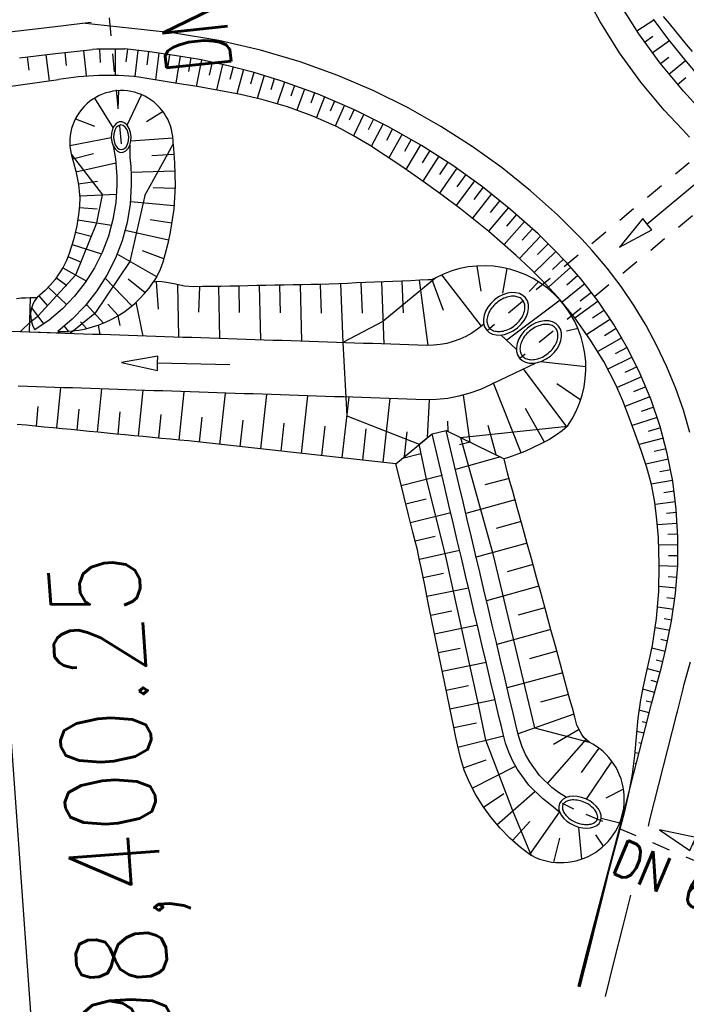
# Model space of a CAD drawing. Extents: x 0 to 1135, y 0 to 420.
# Tile 61 of 116: x 787 to 805, y 99 to 126. Entities that reach past the tile are written whole.
import ezdxf

# ---------------------------------------------------------------- set-up
doc = ezdxf.new("R2010")
doc.units = 0
doc.header["$LTSCALE"] = 2
doc.header["$MEASUREMENT"] = 0
doc.linetypes.add('AUSGEZOGEN', pattern=[0])
doc.linetypes.add('STRICHLINIEX2', pattern=[0.5, 0.25, -0.25])
for name, color, linetype in [('Durchlaesse', 15, 'CONTINUOUS'), ('FBRTOP', 8, 'AUSGEZOGEN'), ('NZ', 8, 'AUSGEZOGEN'), ('Regenrückhaltebecken', 15, 'CONTINUOUS'), ('Rinne', 200, 'CONTINUOUS'), ('Wege', 15, 'CONTINUOUS')]:
    doc.layers.add(name, color=color, linetype=linetype)
doc.styles.add('ROMANS', font='romans.shx', dxfattribs={"width": 0.8})

msp = doc.modelspace()

# ---------------------------------------------------------------- hatches: boundary and pattern name
at = {"layer": 'Rinne'}
h = msp.add_hatch(dxfattribs=at)
h.set_pattern_fill('ANSI31', color=256, scale=20, style=0)
edge = h.paths.add_edge_path()
edge.add_arc((1155.656, -2242.558), 2522.184, 99.43086, 99.683895, ccw=False)
edge.add_arc((887.295, -626.916), 884.407, 99.003551, 99.43086, ccw=False)
edge.add_arc((7865.435, -44667.495), 45474.395, 98.9888757, 99.0035505, ccw=False)
edge.add_arc((893.783, -594.836), 853.736, 98.881774, 98.988876, ccw=False)
edge.add_arc((774.345, 169.468), 80.155, 94.92834, 98.88177, ccw=False)
edge.add_arc((745.762, 500.943), 252.549, 274.92834, 277.15528)
edge.add_arc((775.591, 263.332), 13.073, 277.1553, 285.3942)
edge.add_arc((750.907, 352.981), 106.059, 285.39417, 288.28453)
edge.add_arc((1039.724, -1545.768), 1815.023, 99.546964, 99.747306, ccw=False)
edge.add_arc((850.351, -419.793), 673.234, 99.218015, 99.546965, ccw=False)
edge.add_arc((74345.819, -453292.252), 459470.628, 99.21719543, 99.21801488, ccw=False)
edge.add_arc((750.114, 238.882), 7.008, 99.0073, 99.2171, ccw=False)
edge.add_arc((1870.55, -6829.431), 7163.573, 98.9962, 99.0073128, ccw=False)
edge.add_arc((20211.835, -122681.43), 124458.451, 98.99353748, 98.99620358, ccw=False)
edge.add_arc((2641.993, -11668.774), 12064.016, 98.9801682, 98.9935375, ccw=False)
edge.add_arc((3231.703, -15400.423), 15841.973, 98.9684968, 98.9801636, ccw=False)
edge.add_arc((765.59, 225.605), 22.54, 97.6622, 98.9685, ccw=False)
edge.add_arc((1031.826, -1753.362), 2019.336, 97.52416, 97.662171, ccw=False)
edge.add_arc((776.12, 182.608), 66.551, 94.74165, 97.52416, ccw=False)
edge.add_arc((746.839, 535.619), 287.671, 274.74165, 276.07989)
edge.add_arc((775.796, 263.764), 14.279, 276.0799, 285.3873)
edge.add_arc((760.786, 318.304), 70.846, 285.38728, 289.56211)

# ---------------------------------------------------------------- linework, layer by layer
at = {"layer": 'Durchlaesse', "linetype": 'STRICHLINIEX2'}
for p, q in [((808.568, 124.644), (799.905, 117.442)), ((809.436, 123.805), (800.809, 116.674))]:
    msp.add_line(p, q, dxfattribs=at)
msp.add_lwpolyline([(788.871, 132.063), (789.811, 122.375)], dxfattribs=at)
at = {"layer": 'Durchlaesse', "linetype": 'Continuous'}
for points in [[(790.062, 122.805), (790.047, 122.924), (790.01, 123.032), (789.955, 123.122), (789.887, 123.184), (789.81, 123.216), (789.732, 123.213), (789.658, 123.176), (789.594, 123.108), (789.546, 123.015), (789.518, 122.904), (789.511, 122.784), (789.527, 122.665), (789.563, 122.557), (789.618, 122.467), (789.686, 122.405), (789.763, 122.373), (789.841, 122.376), (789.915, 122.413), (789.979, 122.481), (790.027, 122.574), (790.055, 122.685), (790.062, 122.805)], [(789.998, 122.799), (789.984, 122.903), (789.95, 122.997), (789.9, 123.07), (789.839, 123.116), (789.773, 123.13), (789.708, 123.111), (789.651, 123.061), (789.607, 122.984), (789.58, 122.888), (789.574, 122.783), (789.588, 122.679), (789.622, 122.585), (789.671, 122.512), (789.732, 122.466), (789.798, 122.452), (789.863, 122.471), (789.921, 122.521), (789.965, 122.598), (789.991, 122.694), (789.998, 122.799)], [(805.869, 121.669), (804.332, 120.389), (804.204, 120.543), (803.564, 119.749), (804.46, 120.235), (804.332, 120.389)], [(799.962, 117.529), (799.981, 117.508), (800.003, 117.489), (800.027, 117.472), (800.054, 117.457), (800.083, 117.444), (800.115, 117.434), (800.149, 117.427), (800.185, 117.422), (800.223, 117.421), (800.262, 117.422), (800.303, 117.427), (800.345, 117.434), (800.388, 117.445), (800.432, 117.459), (800.475, 117.476), (800.518, 117.495), (800.56, 117.518), (800.602, 117.544), (800.642, 117.572), (800.681, 117.603), (800.718, 117.635), (800.753, 117.67), (800.786, 117.706), (800.816, 117.743), (800.844, 117.782), (800.868, 117.821), (800.889, 117.861), (800.908, 117.901), (800.923, 117.941), (800.934, 117.98), (800.943, 118.019), (800.948, 118.056), (800.95, 118.092), (800.949, 118.126), (800.945, 118.159), (800.937, 118.189), (800.928, 118.218), (800.915, 118.245), (800.9, 118.27), (800.883, 118.292), (800.863, 118.313), (800.841, 118.332), (800.816, 118.348), (800.789, 118.363), (800.759, 118.375), (800.728, 118.384), (800.693, 118.391), (800.657, 118.395), (800.619, 118.397), (800.579, 118.395), (800.538, 118.39), (800.495, 118.382), (800.452, 118.37), (800.409, 118.356), (800.366, 118.339), (800.323, 118.318), (800.28, 118.295), (800.239, 118.269), (800.199, 118.24), (800.16, 118.209), (800.124, 118.176), (800.089, 118.142), (800.057, 118.105), (800.027, 118.068), (800, 118.029), (799.976, 117.989), (799.955, 117.95), (799.938, 117.91), (799.923, 117.87), (799.912, 117.831), (799.904, 117.792), (799.899, 117.755), (799.898, 117.721), (799.9, 117.688), (799.904, 117.657), (799.911, 117.628), (799.92, 117.6), (799.932, 117.575), (799.946, 117.551), (799.962, 117.529)], [(800.875, 116.75), (800.894, 116.729), (800.916, 116.71), (800.941, 116.693), (800.967, 116.678), (800.997, 116.665), (801.028, 116.655), (801.062, 116.648), (801.098, 116.643), (801.136, 116.642), (801.175, 116.643), (801.217, 116.648), (801.259, 116.655), (801.302, 116.666), (801.345, 116.68), (801.388, 116.696), (801.431, 116.716), (801.474, 116.739), (801.515, 116.765), (801.555, 116.793), (801.594, 116.824), (801.631, 116.856), (801.667, 116.891), (801.699, 116.927), (801.73, 116.964), (801.757, 117.003), (801.781, 117.042), (801.803, 117.082), (801.821, 117.122), (801.836, 117.162), (801.848, 117.201), (801.856, 117.239), (801.861, 117.277), (801.863, 117.313), (801.862, 117.347), (801.858, 117.38), (801.851, 117.41), (801.841, 117.439), (801.828, 117.466), (801.814, 117.491), (801.796, 117.513), (801.776, 117.534), (801.754, 117.553), (801.729, 117.569), (801.702, 117.584), (801.673, 117.596), (801.641, 117.605), (801.607, 117.612), (801.57, 117.616), (801.532, 117.618), (801.492, 117.616), (801.451, 117.611), (801.408, 117.602), (801.366, 117.591), (801.322, 117.577), (801.279, 117.56), (801.236, 117.539), (801.194, 117.516), (801.152, 117.49), (801.112, 117.461), (801.074, 117.43), (801.037, 117.397), (801.002, 117.363), (800.97, 117.326), (800.94, 117.289), (800.913, 117.25), (800.889, 117.21), (800.869, 117.17), (800.851, 117.131), (800.836, 117.091), (800.825, 117.052), (800.817, 117.013), (800.813, 116.976), (800.811, 116.942), (800.813, 116.909), (800.817, 116.878), (800.824, 116.849), (800.833, 116.821), (800.845, 116.796), (800.859, 116.772), (800.875, 116.75)]]:
    msp.add_lwpolyline(points, dxfattribs=at)
for centre in [(800.424, 117.909), (801.337, 117.13)]:
    msp.add_ellipse(centre, major_axis=(-0.539, -0.443), ratio=0.716031, start_param=3.141593, end_param=9.424778, dxfattribs=at)
at = {"layer": 'FBRTOP', "const_width": 0.5}
for points in [[(703.395, 216.78, -0.000001), (715.863, 217.671, 0.000009), (728.331, 218.561, 0.00001), (740.799, 219.453, -0.000012), (753.267, 220.344, -0.000007), (765.735, 221.235, 0.000008), (778.203, 222.125, 0.000004), (815.608, 224.799, -0.000002), (853.013, 227.472, -0.000001), (902.886, 231.036, 0.000001), (950, 234.403, 0.000002)], [(703.68, 212.79, -0.000001), (716.148, 213.681, 0.000009), (728.616, 214.572, 0.00001), (741.084, 215.463, -0.000012), (753.552, 216.354, -0.000007), (766.02, 217.245, 0.000008), (778.488, 218.136, 0.000004), (815.893, 220.809, -0.000002), (853.298, 223.482, -0.000001), (903.171, 227.046, 0.000001), (950, 230.392, 0.000002)]]:
    msp.add_lwpolyline(points, format="xyb", dxfattribs=at)
at = {"layer": 'NZ'}
msp.add_line((779.103, 212.994), (788.693, 78.764), dxfattribs=at)
at = {"layer": 'Regenrückhaltebecken', "linetype": 'Continuous'}
for p, q in [((804.775, 126.128), (804.934, 125.935)), ((804.934, 125.935), (805.092, 125.741)), ((805.092, 125.741), (805.251, 125.548)), ((805.251, 125.548), (805.41, 125.354)), ((805.41, 125.354), (805.568, 125.16))]:
    msp.add_line(p, q, dxfattribs=at)
for points in [[(802.948, 103.931), (802.958, 103.961), (802.962, 103.994), (802.959, 104.03), (802.95, 104.069), (802.934, 104.111), (802.909, 104.155), (802.878, 104.199), (802.839, 104.243), (802.793, 104.286), (802.741, 104.325), (802.684, 104.362), (802.624, 104.394), (802.579, 104.413), (802.533, 104.43), (802.487, 104.445), (802.44, 104.456), (802.394, 104.465), (802.349, 104.47), (802.305, 104.473), (802.262, 104.472), (802.229, 104.469), (802.197, 104.465), (802.167, 104.458), (802.139, 104.45), (802.113, 104.44), (802.089, 104.429), (802.068, 104.417), (802.05, 104.403), (802.034, 104.389), (802.021, 104.375), (802.009, 104.36), (802, 104.344), (801.993, 104.327), (801.988, 104.309), (801.985, 104.29), (801.983, 104.27), (801.984, 104.249), (801.987, 104.226), (801.993, 104.203), (802.001, 104.178), (802.012, 104.153), (802.025, 104.127), (802.041, 104.101), (802.06, 104.075), (802.082, 104.049), (802.106, 104.023), (802.132, 103.998), (802.161, 103.973), (802.223, 103.927), (802.257, 103.906), (802.293, 103.886), (802.329, 103.868), (802.367, 103.852), (802.444, 103.825), (802.522, 103.806), (802.56, 103.799), (802.598, 103.795), (802.635, 103.793), (802.67, 103.793), (802.705, 103.795), (802.737, 103.799), (802.768, 103.805), (802.797, 103.813), (802.824, 103.822), (802.848, 103.833), (802.883, 103.854), (802.912, 103.877), (802.933, 103.903), (802.948, 103.931)], [(807.43, 102.467), (805.591, 103.255), (805.67, 103.439), (804.672, 103.649), (805.512, 103.071), (805.591, 103.255)]]:
    msp.add_lwpolyline(points, dxfattribs=at)
at = {"layer": 'Regenrückhaltebecken', "linetype": 'STRICHLINIEX2'}
msp.add_lwpolyline([(810.465, 100.737), (802.298, 104.217), (801.987, 104.371)], dxfattribs=at)
at = {"layer": 'Regenrückhaltebecken', "linetype": 'Continuous'}
msp.add_ellipse((802.472, 104.133), major_axis=(-0.568, 0.241), ratio=0.648412, start_param=0, end_param=6.283185, dxfattribs=at)
at = {"layer": 'Wege', "linetype": 'Continuous'}
for p, q in [((803.015, 125.996), (802.524, 126.915)), ((804.094, 125.654), (803.545, 126.529)), ((804.043, 125.731), (804.515, 126.04)), ((804.903, 125.518), (804.504, 126.056)), ((803.559, 125.128), (803.015, 125.996)), ((804.686, 124.839), (804.094, 125.654)), ((804.253, 125.424), (804.489, 125.588)), ((805.322, 124.994), (804.903, 125.518)), ((789.189, 125.224), (789.204, 124.857)), ((789.621, 125.229), (789.618, 124.497)), ((789.959, 125.223), (789.917, 124.872)), ((804.471, 125.122), (804.942, 125.468)), ((787.191, 125.01), (787.236, 124.644)), ((787.708, 125.071), (787.796, 124.351)), ((788.226, 125.132), (788.268, 124.777)), ((788.746, 125.192), (788.821, 124.495)), ((790.248, 125.188), (790.163, 124.474)), ((790.54, 125.153), (790.494, 124.789)), ((790.832, 125.115), (790.733, 124.379)), ((791.126, 125.075), (791.071, 124.703)), ((791.418, 125.031), (791.3, 124.286)), ((791.711, 124.983), (791.647, 124.612)), ((792.004, 124.93), (791.863, 124.194)), ((804.152, 124.31), (803.559, 125.128)), ((804.696, 124.826), (804.93, 125.007)), ((805.756, 124.483), (805.322, 124.994)), ((792.298, 124.87), (792.221, 124.509)), ((792.589, 124.806), (792.424, 124.098)), ((792.879, 124.736), (792.792, 124.391)), ((793.167, 124.661), (792.985, 123.991)), ((805.33, 124.064), (804.686, 124.839)), ((804.929, 124.535), (805.388, 124.914)), ((793.453, 124.582), (793.359, 124.256)), ((793.737, 124.498), (793.545, 123.866)), ((794.02, 124.409), (793.921, 124.102)), ((805.167, 124.251), (805.393, 124.446)), ((794.302, 124.316), (794.098, 123.718)), ((794.582, 124.22), (794.477, 123.927)), ((794.859, 124.12), (794.646, 123.542)), ((804.794, 123.539), (804.152, 124.31)), ((789.052, 123.874), (789.561, 123.044)), ((789.714, 124.079), (789.694, 123.581)), ((789.955, 123.122), (790.352, 123.968)), ((795.135, 124.015), (795.026, 123.729)), ((795.411, 123.906), (795.183, 123.337)), ((805.698, 123.658), (805.33, 124.064)), ((795.686, 123.792), (795.565, 123.508)), ((795.958, 123.675), (795.704, 123.101)), ((788.519, 123.297), (789.046, 123.099)), ((790.945, 123.5), (790.488, 123.22)), ((796.228, 123.554), (796.094, 123.262)), ((796.495, 123.427), (796.212, 122.831)), ((796.764, 123.295), (796.611, 122.992)), ((805.294, 123.011), (804.794, 123.539)), ((797.029, 123.161), (796.702, 122.537)), ((797.291, 123.022), (797.118, 122.702)), ((788.368, 122.565), (789.511, 122.784)), ((791.21, 122.768), (790.055, 122.685)), ((797.551, 122.879), (797.184, 122.224)), ((805.5, 122.791), (805.294, 123.011)), ((789.563, 122.557), (789.629, 122.197)), ((790.027, 122.574), (790.027, 122.234)), ((790.441, 121.178), (791.222, 122.602)), ((791.222, 122.602), (791.243, 122.344)), ((797.808, 122.732), (797.616, 122.398)), ((798.064, 122.581), (797.659, 121.902)), ((788.402, 122.328), (788.468, 122.092)), ((788.402, 122.328), (789.268, 121.201)), ((788.441, 122.192), (789.019, 122.344)), ((790.027, 122.234), (790.049, 121.983)), ((791.245, 122.318), (790.636, 122.279)), ((791.243, 122.344), (791.262, 122.086)), ((798.318, 122.426), (798.106, 122.082)), ((798.572, 122.264), (798.127, 121.577)), ((788.468, 122.092), (788.529, 121.854)), ((788.533, 121.839), (789.639, 122.087)), ((789.629, 122.197), (789.651, 121.949)), ((789.651, 121.949), (789.664, 121.71)), ((790.049, 121.983), (790.064, 121.724)), ((791.262, 122.086), (791.278, 121.445)), ((798.821, 122.102), (798.59, 121.757)), ((799.068, 121.934), (798.591, 121.245)), ((788.529, 121.854), (788.603, 121.486)), ((789.664, 121.71), (789.668, 121.47)), ((791.273, 121.852), (790.06, 121.82)), ((790.064, 121.724), (790.067, 121.464)), ((799.311, 121.763), (799.066, 121.419)), ((788.6, 121.502), (789.133, 121.579)), ((788.603, 121.486), (788.629, 121.297)), ((789.668, 121.47), (789.636, 120.991)), ((790.067, 121.464), (790.034, 120.945)), ((791.275, 121.375), (790.671, 121.392)), ((791.278, 121.445), (791.238, 120.806)), ((799.554, 121.586), (799.046, 120.906)), ((799.793, 121.408), (799.533, 121.07)), ((788.629, 121.297), (788.641, 121.106)), ((788.639, 121.176), (789.656, 121.217)), ((789.117, 120.424), (789.268, 121.201)), ((790.441, 121.178), (790.028, 119.353)), ((800.027, 121.225), (799.498, 120.556)), ((788.636, 120.915), (788.617, 120.723)), ((788.63, 120.847), (789.118, 120.814)), ((788.641, 121.106), (788.636, 120.915)), ((789.636, 120.991), (789.557, 120.518)), ((790.034, 120.945), (789.948, 120.432)), ((791.246, 120.893), (790.04, 121.006)), ((800.49, 120.848), (799.938, 120.197)), ((800.259, 121.039), (799.99, 120.708)), ((788.617, 120.723), (788.56, 120.339)), ((791.238, 120.806), (791.145, 120.171)), ((800.717, 120.656), (800.437, 120.334)), ((788.56, 120.339), (788.47, 119.955)), ((788.533, 118.986), (789.117, 120.424)), ((788.588, 120.508), (789.52, 120.359)), ((789.557, 120.518), (789.432, 120.055)), ((789.948, 120.432), (789.812, 119.931)), ((791.187, 120.414), (790.585, 120.51)), ((800.94, 120.459), (800.373, 119.826)), ((788.523, 120.164), (788.96, 120.06)), ((789.432, 120.055), (789.26, 119.607)), ((791.096, 119.942), (789.894, 120.21)), ((791.145, 120.171), (791.077, 119.857)), ((801.378, 120.055), (800.796, 119.444)), ((801.16, 120.258), (800.873, 119.947)), ((788.47, 119.955), (788.345, 119.574)), ((788.431, 119.824), (789.242, 119.566)), ((789.812, 119.931), (789.626, 119.445)), ((791.077, 119.857), (790.997, 119.544)), ((801.592, 119.848), (801.298, 119.549)), ((788.345, 119.574), (788.272, 119.383)), ((788.316, 119.495), (788.683, 119.341)), ((789.26, 119.607), (789.045, 119.178)), ((790.768, 118.929), (789.673, 119.556)), ((790.966, 119.434), (790.377, 119.648)), ((790.997, 119.544), (790.937, 119.336)), ((801.804, 119.636), (801.208, 119.052)), ((788.272, 119.383), (788.186, 119.198)), ((790.028, 119.353), (789.056, 117.915)), ((789.626, 119.445), (789.393, 118.981)), ((790.937, 119.336), (790.866, 119.132)), ((799.616, 119.23), (799.729, 118.538)), ((802.012, 119.419), (801.71, 119.136)), ((787.483, 117.844), (788.533, 118.986)), ((788.186, 119.198), (787.962, 118.856)), ((788.178, 119.184), (788.823, 118.824)), ((789.045, 119.178), (788.788, 118.773)), ((789.393, 118.981), (789.115, 118.542)), ((790.774, 118.939), (790.671, 118.782)), ((790.866, 119.132), (790.774, 118.939)), ((798.644, 118.985), (799.741, 117.569)), ((800.445, 119.165), (800.333, 118.482)), ((802.216, 119.196), (801.601, 118.649)), ((802.414, 118.97), (802.103, 118.705)), ((787.827, 118.702), (787.682, 118.557)), ((787.962, 118.856), (787.827, 118.702)), ((787.998, 118.903), (788.28, 118.691)), ((788.788, 118.773), (788.492, 118.395)), ((790.08, 118.128), (789.344, 118.897)), ((790.447, 118.488), (789.983, 118.87)), ((790.791, 118.801), (790.671, 118.782)), ((790.753, 118.797), (790.813, 118.039)), ((790.915, 118.798), (790.791, 118.801)), ((791.04, 118.78), (790.915, 118.798)), ((791.289, 118.728), (791.04, 118.78)), ((791.412, 118.699), (791.289, 118.728)), ((791.348, 118.714), (791.374, 117.264)), ((791.537, 118.675), (791.412, 118.699)), ((791.786, 118.656), (791.537, 118.675)), ((792.537, 118.67), (792.287, 118.665)), ((792.473, 118.669), (792.501, 117.227)), ((792.788, 118.675), (792.537, 118.67)), ((793.038, 118.679), (792.788, 118.675)), ((793.036, 118.679), (793.053, 117.944)), ((793.288, 118.684), (793.038, 118.679)), ((793.539, 118.689), (793.288, 118.684)), ((793.789, 118.693), (793.539, 118.689)), ((793.602, 118.69), (793.636, 117.189)), ((794.039, 118.698), (793.789, 118.693)), ((794.289, 118.703), (794.039, 118.698)), ((794.167, 118.7), (794.185, 117.935)), ((794.54, 118.707), (794.289, 118.703)), ((794.79, 118.712), (794.54, 118.707)), ((794.731, 118.711), (794.771, 117.151)), ((795.04, 118.717), (794.79, 118.712)), ((795.291, 118.721), (795.04, 118.717)), ((795.541, 118.732), (795.291, 118.721)), ((795.292, 118.721), (795.317, 117.927)), ((795.792, 118.742), (795.541, 118.732)), ((796.042, 118.753), (795.792, 118.742)), ((795.852, 118.745), (795.913, 117.113)), ((796.293, 118.763), (796.042, 118.753)), ((796.543, 118.774), (796.293, 118.763)), ((796.415, 118.768), (796.449, 117.931)), ((796.793, 118.784), (796.543, 118.774)), ((797.044, 118.795), (796.793, 118.784)), ((796.981, 118.792), (797.049, 117.076)), ((798.482, 118.905), (797.024, 117.699)), ((797.294, 118.805), (797.044, 118.795)), ((797.545, 118.816), (797.294, 118.805)), ((797.795, 118.826), (797.545, 118.816)), ((797.546, 118.816), (797.581, 117.936)), ((798.046, 118.836), (797.795, 118.826)), ((798.027, 118.836), (798.267, 117.036)), ((798.275, 118.846), (798.046, 118.836)), ((798.312, 118.849), (798.275, 118.846)), ((798.348, 118.854), (798.312, 118.849)), ((798.383, 118.863), (798.348, 118.854)), ((798.377, 118.857), (798.688, 118.007)), ((798.417, 118.874), (798.383, 118.863)), ((798.45, 118.888), (798.417, 118.874)), ((798.482, 118.905), (798.45, 118.888)), ((801.327, 118.796), (801.063, 118.526)), ((802.606, 118.737), (801.976, 118.229)), ((787.682, 118.557), (787.453, 118.354)), ((787.514, 118.403), (787.742, 118.142)), ((787.771, 118.644), (788.278, 118.165)), ((788.492, 118.395), (788.16, 118.049)), ((789.115, 118.542), (788.794, 118.133)), ((792.037, 118.661), (791.786, 118.656)), ((791.953, 118.658), (791.921, 117.953)), ((792.287, 118.665), (792.037, 118.661)), ((802.793, 118.499), (802.474, 118.256)), ((787.274, 118.349), (787.242, 117.401)), ((788.794, 118.133), (788.434, 117.758)), ((789.294, 117.654), (788.825, 118.17)), ((789.704, 117.861), (789.42, 118.173)), ((790.196, 118.229), (790.385, 117.297)), ((801.923, 118.288), (800.445, 117.179)), ((802.973, 118.257), (802.328, 117.791)), ((787.309, 118.078), (787.644, 117.628)), ((788.16, 118.049), (787.794, 117.738)), ((789.056, 117.915), (788.374, 117.368)), ((789.695, 117.856), (789.749, 117.59)), ((803.146, 118.01), (802.821, 117.788)), ((786.992, 117.41), (787.299, 117.707)), ((787.299, 117.707), (787.483, 117.844)), ((787.794, 117.738), (787.4, 117.465)), ((788.434, 117.758), (788.038, 117.421)), ((788.832, 117.504), (788.666, 117.689)), ((789.154, 117.6), (789.193, 117.337)), ((797.024, 117.699), (795.913, 117.113)), ((803.313, 117.758), (802.657, 117.336)), ((788.374, 117.368), (786.992, 117.41)), ((788.327, 117.427), (788.216, 117.565)), ((800.295, 117.324), (800.712, 116.921)), ((802.417, 117.5), (802.1, 117.435)), ((803.474, 117.503), (803.144, 117.303)), ((795.913, 117.113), (796.028, 115.086)), ((803.628, 117.243), (802.965, 116.865)), ((803.775, 116.98), (803.442, 116.801)), ((800.082, 115.995), (801.241, 116.55)), ((802.634, 116.444), (801.377, 116.585)), ((803.915, 116.712), (803.245, 116.378)), ((802.105, 114.783), (800.906, 116.39)), ((804.048, 116.443), (803.712, 116.285)), ((800.001, 115.951), (799.718, 115.82)), ((800.082, 115.995), (800.001, 115.951)), ((800.848, 114.068), (800.082, 115.995)), ((802.49, 115.526), (801.833, 115.972)), ((804.174, 116.17), (803.496, 115.872)), ((787.192, 115.902), (786.943, 115.911)), ((787.442, 115.894), (787.192, 115.902)), ((787.692, 115.886), (787.442, 115.894)), ((787.942, 115.877), (787.692, 115.886)), ((788.192, 115.869), (787.942, 115.877)), ((788.006, 114.747), (788.12, 115.871)), ((788.442, 115.861), (788.192, 115.869)), ((788.692, 115.852), (788.442, 115.861)), ((788.942, 115.844), (788.692, 115.852)), ((789.191, 115.836), (788.942, 115.844)), ((789.135, 114.638), (789.256, 115.834)), ((789.441, 115.828), (789.191, 115.836)), ((789.691, 115.819), (789.441, 115.828)), ((789.941, 115.811), (789.691, 115.819)), ((790.191, 115.803), (789.941, 115.811)), ((790.441, 115.794), (790.191, 115.803)), ((790.265, 114.529), (790.393, 115.796)), ((790.691, 115.786), (790.441, 115.794)), ((790.94, 115.778), (790.691, 115.786)), ((791.19, 115.769), (790.94, 115.778)), ((791.44, 115.761), (791.19, 115.769)), ((791.394, 114.419), (791.53, 115.758)), ((791.69, 115.753), (791.44, 115.761)), ((791.94, 115.745), (791.69, 115.753)), ((792.19, 115.736), (791.94, 115.745)), ((792.44, 115.728), (792.19, 115.736)), ((792.689, 115.72), (792.44, 115.728)), ((792.516, 114.3), (792.673, 115.72)), ((792.939, 115.711), (792.689, 115.72)), ((793.189, 115.703), (792.939, 115.711)), ((793.439, 115.695), (793.189, 115.703)), ((793.689, 115.686), (793.439, 115.695)), ((793.644, 114.176), (793.811, 115.682)), ((793.939, 115.678), (793.689, 115.686)), ((794.189, 115.67), (793.939, 115.678)), ((799.424, 115.713), (799.123, 115.63)), ((799.718, 115.82), (799.424, 115.713)), ((804.293, 115.894), (803.951, 115.753)), ((794.438, 115.662), (794.189, 115.67)), ((794.688, 115.653), (794.438, 115.662)), ((794.938, 115.645), (794.688, 115.653)), ((794.772, 114.053), (794.949, 115.645)), ((795.188, 115.637), (794.938, 115.645)), ((795.438, 115.628), (795.188, 115.637)), ((795.688, 115.62), (795.438, 115.628)), ((795.938, 115.612), (795.688, 115.62)), ((795.9, 113.929), (796.086, 115.607)), ((796.188, 115.603), (795.938, 115.612)), ((796.437, 115.595), (796.188, 115.603)), ((796.687, 115.587), (796.437, 115.595)), ((796.937, 115.579), (796.687, 115.587)), ((797.187, 115.57), (796.937, 115.579)), ((797.028, 113.806), (797.224, 115.569)), ((797.437, 115.562), (797.187, 115.57)), ((797.687, 115.554), (797.437, 115.562)), ((797.937, 115.545), (797.687, 115.554)), ((798.193, 115.537), (797.937, 115.545)), ((798.505, 115.542), (798.193, 115.537)), ((798.252, 114.49), (798.313, 115.536)), ((798.816, 115.573), (798.505, 115.542)), ((799.123, 115.63), (798.816, 115.573)), ((799.434, 114.365), (799.25, 115.662)), ((804.405, 115.613), (803.714, 115.353)), ((787.441, 114.802), (787.496, 115.346)), ((788.571, 114.693), (788.629, 115.273)), ((789.7, 114.583), (789.762, 115.199)), ((801.493, 114.365), (800.969, 115.292)), ((804.509, 115.331), (804.162, 115.21)), ((790.832, 114.474), (790.896, 115.126)), ((791.956, 114.361), (792.028, 115.05)), ((793.08, 114.238), (793.161, 114.97)), ((794.208, 114.115), (794.294, 114.889)), ((796.028, 115.086), (798.027, 114.304)), ((798.824, 114.663), (798.819, 114.94)), ((804.607, 115.045), (803.912, 114.826)), ((795.336, 113.991), (795.427, 114.808)), ((796.464, 113.867), (796.56, 114.728)), ((797.38, 113.767), (798.381, 114.597)), ((797.623, 113.968), (797.692, 114.647)), ((798.027, 114.304), (798.381, 114.597)), ((798.381, 114.597), (798.77, 114.689)), ((798.734, 113.108), (798.381, 114.597)), ((798.77, 114.689), (800.376, 113.906)), ((799.123, 113.2), (798.77, 114.689)), ((798.77, 114.689), (799.171, 114.494)), ((799.171, 114.494), (802.127, 114.801)), ((800.152, 114.015), (799.936, 114.827)), ((804.696, 114.758), (804.353, 114.659)), ((799.433, 114.366), (799.136, 114.288)), ((799.171, 114.494), (800.051, 111.31)), ((804.779, 114.469), (804.105, 114.294)), ((797.567, 113.922), (798.071, 114.048)), ((798.225, 113.344), (798.027, 114.304)), ((798.027, 114.304), (798.027, 114.304)), ((804.853, 114.178), (804.526, 114.103)), ((800.276, 113.955), (799.026, 113.609)), ((800.469, 113.519), (800.376, 113.906)), ((804.92, 113.888), (804.288, 113.755)), ((797.49, 113.327), (797.38, 113.767)), ((800.535, 113.277), (800.469, 113.519)), ((804.979, 113.597), (804.675, 113.538)), ((797.612, 112.842), (797.49, 113.327)), ((797.53, 113.169), (798.652, 113.451)), ((798.741, 111.288), (798.225, 113.344)), ((800.513, 113.357), (799.841, 113.181)), ((800.602, 113.036), (800.535, 113.277)), ((805.03, 113.304), (804.442, 113.202)), ((798.849, 112.621), (798.734, 113.108)), ((799.238, 112.713), (799.123, 113.2)), ((800.736, 112.554), (800.602, 113.036)), ((805.074, 113.009), (804.787, 112.966)), ((797.733, 112.357), (797.612, 112.842)), ((797.658, 112.656), (798.216, 112.796)), ((799.353, 112.227), (799.238, 112.713)), ((800.677, 112.769), (799.314, 112.392)), ((805.111, 112.712), (804.547, 112.644)), ((797.786, 112.143), (798.896, 112.421)), ((798.964, 112.135), (798.849, 112.621)), ((800.869, 112.072), (800.736, 112.554)), ((805.14, 112.415), (804.862, 112.388)), ((797.854, 111.872), (797.733, 112.357)), ((799.079, 111.648), (798.964, 112.135)), ((799.468, 111.74), (799.353, 112.227)), ((800.842, 112.171), (800.149, 111.98)), ((797.916, 111.63), (797.854, 111.872)), ((801.003, 111.59), (800.869, 112.072)), ((805.161, 112.117), (804.612, 112.079)), ((797.914, 111.638), (798.467, 111.768)), ((797.975, 111.387), (797.916, 111.63)), ((799.194, 111.162), (799.079, 111.648)), ((799.584, 111.254), (799.468, 111.74)), ((805.175, 111.818), (804.904, 111.807)), ((798.028, 111.142), (797.975, 111.387)), ((798.03, 111.13), (799.144, 111.377)), ((801.007, 111.574), (799.6, 111.185)), ((801.136, 111.108), (801.003, 111.59)), ((805.182, 111.52), (804.648, 111.512)), ((798.077, 110.897), (798.028, 111.142)), ((799.657, 107.153), (798.741, 111.288)), ((799.31, 110.675), (799.194, 111.162)), ((799.699, 110.767), (799.584, 111.254)), ((800.051, 111.31), (801.215, 106.464)), ((801.269, 110.625), (801.136, 111.108)), ((805.18, 111.221), (804.919, 111.225)), ((798.177, 110.407), (798.077, 110.897)), ((801.172, 110.977), (800.457, 110.779)), ((805.171, 110.923), (804.663, 110.943)), ((798.133, 110.619), (798.7, 110.737)), ((799.425, 110.189), (799.31, 110.675)), ((799.814, 110.281), (799.699, 110.767)), ((801.403, 110.143), (801.269, 110.625)), ((805.155, 110.625), (804.908, 110.642)), ((798.277, 109.917), (798.177, 110.407)), ((798.24, 110.101), (799.389, 110.339)), ((799.929, 109.794), (799.814, 110.281)), ((801.337, 110.379), (799.886, 109.978)), ((805.13, 110.328), (804.654, 110.374)), ((799.54, 109.702), (799.425, 110.189)), ((801.536, 109.661), (801.403, 110.143)), ((805.098, 110.032), (804.869, 110.06)), ((798.378, 109.427), (798.277, 109.917)), ((798.346, 109.583), (798.928, 109.704)), ((799.655, 109.215), (799.54, 109.702)), ((800.044, 109.308), (799.929, 109.794)), ((801.503, 109.782), (800.766, 109.578)), ((805.058, 109.739), (804.62, 109.802)), ((798.478, 108.937), (798.378, 109.427)), ((801.669, 109.179), (801.536, 109.661)), ((805.01, 109.445), (804.801, 109.481)), ((798.452, 109.065), (799.633, 109.309)), ((799.77, 108.729), (799.655, 109.215)), ((800.16, 108.821), (800.044, 109.308)), ((801.668, 109.182), (800.171, 108.773)), ((801.801, 108.696), (801.669, 109.179)), ((804.956, 109.154), (804.556, 109.233)), ((798.579, 108.447), (798.478, 108.937)), ((804.896, 108.864), (804.704, 108.907)), ((798.558, 108.546), (799.157, 108.67)), ((799.886, 108.242), (799.77, 108.729)), ((800.275, 108.335), (800.16, 108.821)), ((801.932, 108.213), (801.801, 108.696)), ((804.83, 108.577), (804.459, 108.665)), ((798.679, 107.957), (798.579, 108.447)), ((800.39, 107.848), (800.275, 108.335)), ((801.832, 108.582), (801.072, 108.377)), ((804.759, 108.292), (804.579, 108.337)), ((798.664, 108.028), (799.877, 108.279)), ((800.001, 107.756), (799.886, 108.242)), ((802.062, 107.73), (801.932, 108.213)), ((804.685, 108.008), (804.334, 108.1)), ((798.779, 107.467), (798.679, 107.957)), ((800.505, 107.361), (800.39, 107.848)), ((801.994, 107.983), (800.456, 107.569)), ((798.771, 107.51), (799.385, 107.637)), ((800.116, 107.269), (800.001, 107.756)), ((802.193, 107.247), (802.062, 107.73)), ((804.532, 107.445), (804.207, 107.531)), ((804.609, 107.726), (804.439, 107.771)), ((798.88, 106.977), (798.779, 107.467)), ((798.876, 106.994), (800.121, 107.247)), ((800.231, 106.783), (800.116, 107.269)), ((800.62, 106.875), (800.505, 107.361)), ((802.156, 107.383), (801.377, 107.175)), ((802.26, 107.006), (802.193, 107.247)), ((798.98, 106.487), (798.88, 106.977)), ((799.867, 106.123), (799.657, 107.153)), ((802.324, 106.764), (802.26, 107.006)), ((804.456, 107.164), (804.304, 107.204)), ((800.288, 106.539), (800.231, 106.783)), ((800.677, 106.631), (800.62, 106.875)), ((802.303, 106.847), (800.758, 106.302)), ((802.352, 106.653), (802.324, 106.764)), ((804.382, 106.883), (804.11, 106.952)), ((799.029, 106.241), (798.98, 106.487)), ((798.983, 106.472), (799.613, 106.604)), ((800.346, 106.296), (800.288, 106.539)), ((800.736, 106.388), (800.677, 106.631)), ((801.215, 106.464), (802.725, 106.072)), ((802.444, 106.421), (801.741, 106.008)), ((802.387, 106.543), (802.352, 106.653)), ((802.472, 106.368), (802.387, 106.543)), ((804.309, 106.601), (804.193, 106.63)), ((799.081, 105.996), (799.029, 106.241)), ((799.096, 105.928), (800.359, 106.248)), ((800.416, 106.041), (800.346, 106.296)), ((800.798, 106.161), (800.736, 106.388)), ((800.873, 105.939), (800.798, 106.161)), ((802.521, 106.282), (802.472, 106.368)), ((802.577, 106.202), (802.521, 106.282)), ((802.725, 106.072), (802.577, 106.202)), ((804.238, 106.318), (804.047, 106.366)), ((799.166, 105.645), (799.081, 105.996)), ((800.61, 104.168), (799.867, 106.123)), ((800.502, 105.791), (800.416, 106.041)), ((800.968, 105.726), (800.873, 105.939)), ((802.629, 106.146), (801.563, 104.931)), ((802.994, 105.905), (802.508, 105.234)), ((804.167, 106.036), (804.094, 106.054)), ((799.273, 105.3), (799.166, 105.645)), ((800.61, 105.547), (800.502, 105.791)), ((801.082, 105.522), (800.968, 105.726)), ((804.097, 105.753), (803.994, 105.778)), ((799.252, 105.36), (799.875, 105.582)), ((799.493, 104.8), (800.687, 105.404)), ((800.74, 105.314), (800.61, 105.547)), ((801.356, 105.145), (801.082, 105.522)), ((803.355, 105.541), (802.643, 104.495)), ((804.027, 105.47), (803.995, 105.478)), ((799.418, 104.951), (799.273, 105.3)), ((801.054, 104.884), (800.74, 105.314)), ((801.689, 104.819), (801.356, 105.145)), ((803.956, 105.187), (803.924, 105.195)), ((799.592, 104.616), (799.418, 104.951)), ((801.435, 104.511), (801.054, 104.884)), ((801.875, 104.678), (801.689, 104.819)), ((804.663, 104.907), (804.657, 104.909)), ((799.791, 104.291), (799.592, 104.616)), ((799.805, 104.271), (800.367, 104.655)), ((800.175, 103.788), (801.224, 104.703)), ((802.096, 104.541), (801.875, 104.678)), ((803.676, 104.768), (803.184, 104.523)), ((800.013, 103.983), (799.791, 104.291)), ((801.647, 104.349), (801.435, 104.511)), ((801.909, 104.139), (801.647, 104.349)), ((800.261, 103.691), (800.013, 103.983)), ((801.135, 102.932), (800.61, 104.168)), ((801.083, 102.969), (801.909, 104.139)), ((800.603, 103.35), (801.082, 103.881)), ((802.526, 102.84), (802.435, 103.714)), ((803.06, 103.966), (803.57, 103.841)), ((800.53, 103.417), (800.261, 103.691)), ((803.123, 103.198), (802.908, 103.506)), ((800.823, 103.162), (800.53, 103.417)), ((801.135, 102.932), (800.823, 103.162)), ((801.749, 102.749), (801.918, 103.416)), ((803.425, 103.156), (803.442, 103.152)), ((803.43, 103.174), (803.438, 103.172)), ((803.435, 103.191), (803.451, 103.187)), ((803.44, 103.209), (803.448, 103.207)), ((803.355, 102.893), (803.364, 102.891)), ((803.359, 102.911), (803.377, 102.906)), ((803.364, 102.929), (803.373, 102.926)), ((803.369, 102.946), (803.386, 102.941)), ((803.374, 102.964), (803.382, 102.961)), ((803.378, 102.981), (803.396, 102.976)), ((803.383, 102.999), (803.392, 102.996)), ((803.388, 103.016), (803.405, 103.011)), ((803.392, 103.034), (803.401, 103.031)), ((803.397, 103.051), (803.414, 103.047)), ((803.402, 103.069), (803.41, 103.066)), ((803.407, 103.086), (803.423, 103.082)), ((803.411, 103.104), (803.42, 103.101)), ((803.416, 103.121), (803.433, 103.117)), ((803.421, 103.139), (803.429, 103.137)), ((803.279, 102.613), (803.29, 102.61)), ((803.284, 102.631), (803.305, 102.625)), ((803.289, 102.648), (803.299, 102.645)), ((803.293, 102.666), (803.314, 102.66)), ((803.298, 102.683), (803.308, 102.681)), ((803.303, 102.701), (803.323, 102.695)), ((803.308, 102.718), (803.318, 102.716)), ((803.312, 102.736), (803.332, 102.73)), ((803.317, 102.753), (803.327, 102.751)), ((803.322, 102.771), (803.341, 102.766)), ((803.326, 102.788), (803.336, 102.786)), ((803.331, 102.806), (803.35, 102.801)), ((803.336, 102.823), (803.345, 102.821)), ((803.341, 102.841), (803.359, 102.836)), ((803.345, 102.858), (803.355, 102.856)), ((803.35, 102.876), (803.368, 102.871)), ((803.208, 102.35), (803.234, 102.344)), ((803.213, 102.368), (803.226, 102.365)), ((803.218, 102.386), (803.243, 102.379)), ((803.223, 102.403), (803.235, 102.4)), ((803.227, 102.421), (803.252, 102.414)), ((803.232, 102.438), (803.244, 102.435)), ((803.237, 102.456), (803.261, 102.449)), ((803.241, 102.473), (803.253, 102.47)), ((803.246, 102.491), (803.269, 102.484)), ((803.251, 102.508), (803.262, 102.505)), ((803.256, 102.526), (803.278, 102.519)), ((803.26, 102.543), (803.272, 102.54)), ((803.265, 102.561), (803.287, 102.555)), ((803.27, 102.578), (803.281, 102.575)), ((803.274, 102.596), (803.296, 102.59)), ((803.133, 102.07), (803.164, 102.062)), ((803.138, 102.088), (803.153, 102.084)), ((803.142, 102.105), (803.172, 102.097)), ((803.147, 102.123), (803.162, 102.119)), ((803.152, 102.14), (803.181, 102.132)), ((803.157, 102.158), (803.171, 102.154)), ((803.161, 102.175), (803.19, 102.168)), ((803.166, 102.193), (803.18, 102.189)), ((803.171, 102.21), (803.199, 102.203)), ((803.175, 102.228), (803.189, 102.224)), ((803.18, 102.245), (803.208, 102.238)), ((803.185, 102.263), (803.198, 102.259)), ((803.19, 102.28), (803.216, 102.273)), ((803.194, 102.298), (803.208, 102.294)), ((803.199, 102.315), (803.225, 102.308)), ((803.204, 102.333), (803.217, 102.329)), ((803.063, 101.807), (803.08, 101.802)), ((803.067, 101.825), (803.102, 101.815)), ((803.072, 101.842), (803.089, 101.838)), ((803.077, 101.86), (803.111, 101.851)), ((803.081, 101.877), (803.099, 101.873)), ((803.086, 101.895), (803.12, 101.886)), ((803.091, 101.912), (803.108, 101.908)), ((803.095, 101.93), (803.129, 101.921)), ((803.1, 101.948), (803.117, 101.943)), ((803.105, 101.965), (803.137, 101.956)), ((803.11, 101.983), (803.126, 101.978)), ((803.114, 102), (803.146, 101.991)), ((803.119, 102.018), (803.135, 102.013)), ((803.124, 102.035), (803.155, 102.027)), ((803.128, 102.053), (803.144, 102.048)), ((802.988, 101.527), (803.008, 101.521)), ((802.993, 101.544), (803.033, 101.534)), ((802.997, 101.562), (803.017, 101.556)), ((803.002, 101.579), (803.041, 101.569)), ((803.007, 101.597), (803.026, 101.592)), ((803.011, 101.614), (803.05, 101.604)), ((803.016, 101.632), (803.035, 101.627)), ((803.021, 101.65), (803.059, 101.639)), ((803.025, 101.667), (803.044, 101.662)), ((803.03, 101.685), (803.068, 101.674)), ((803.035, 101.702), (803.053, 101.697)), ((803.039, 101.72), (803.076, 101.71)), ((803.044, 101.737), (803.062, 101.732)), ((803.049, 101.755), (803.085, 101.745)), ((803.053, 101.772), (803.071, 101.767)), ((803.058, 101.79), (803.094, 101.78)), ((802.919, 101.263), (802.963, 101.252)), ((802.923, 101.281), (802.945, 101.275)), ((802.928, 101.298), (802.972, 101.287)), ((802.933, 101.316), (802.954, 101.31)), ((802.937, 101.334), (802.98, 101.322)), ((802.942, 101.351), (802.963, 101.346)), ((802.947, 101.369), (802.989, 101.358)), ((802.951, 101.386), (802.972, 101.381)), ((802.956, 101.404), (802.998, 101.393)), ((802.96, 101.421), (802.981, 101.416)), ((802.965, 101.439), (803.007, 101.428)), ((802.97, 101.456), (802.99, 101.451)), ((802.974, 101.474), (803.015, 101.463)), ((802.979, 101.491), (802.999, 101.486)), ((802.984, 101.509), (803.024, 101.498)), ((802.846, 100.983), (802.893, 100.97)), ((802.85, 101), (802.874, 100.994)), ((802.855, 101.018), (802.901, 101.005)), ((802.859, 101.035), (802.883, 101.029)), ((802.864, 101.053), (802.91, 101.041)), ((802.869, 101.07), (802.892, 101.064)), ((802.873, 101.088), (802.919, 101.076)), ((802.878, 101.105), (802.901, 101.099)), ((802.882, 101.123), (802.928, 101.111)), ((802.887, 101.141), (802.909, 101.135)), ((802.891, 101.158), (802.937, 101.146)), ((802.896, 101.176), (802.918, 101.17)), ((802.901, 101.193), (802.945, 101.181)), ((802.905, 101.211), (802.927, 101.205)), ((802.91, 101.228), (802.954, 101.217)), ((802.914, 101.246), (802.936, 101.24)), ((802.778, 100.719), (802.802, 100.713)), ((802.782, 100.737), (802.831, 100.724)), ((802.787, 100.754), (802.811, 100.748)), ((802.791, 100.772), (802.84, 100.759)), ((802.796, 100.789), (802.82, 100.783)), ((802.8, 100.807), (802.848, 100.794)), ((802.805, 100.824), (802.829, 100.818)), ((802.809, 100.842), (802.857, 100.829)), ((802.814, 100.86), (802.838, 100.853)), ((802.818, 100.877), (802.866, 100.865)), ((802.823, 100.895), (802.847, 100.888)), ((802.828, 100.912), (802.875, 100.9)), ((802.832, 100.93), (802.856, 100.924)), ((802.837, 100.947), (802.884, 100.935)), ((802.841, 100.965), (802.865, 100.959)), ((802.706, 100.438), (802.731, 100.431)), ((802.71, 100.455), (802.76, 100.443)), ((802.715, 100.473), (802.74, 100.466)), ((802.719, 100.49), (802.769, 100.478)), ((802.724, 100.508), (802.748, 100.502)), ((802.728, 100.525), (802.778, 100.513)), ((802.733, 100.543), (802.757, 100.537)), ((802.737, 100.561), (802.787, 100.548)), ((802.742, 100.578), (802.766, 100.572)), ((802.746, 100.596), (802.795, 100.583)), ((802.751, 100.613), (802.775, 100.607)), ((802.755, 100.631), (802.804, 100.618)), ((802.76, 100.649), (802.784, 100.642)), ((802.764, 100.666), (802.813, 100.654)), ((802.769, 100.684), (802.793, 100.677)), ((802.773, 100.701), (802.822, 100.689)), ((802.639, 100.174), (802.689, 100.161)), ((802.643, 100.191), (802.668, 100.185)), ((802.648, 100.209), (802.698, 100.196)), ((802.652, 100.227), (802.677, 100.22)), ((802.657, 100.244), (802.707, 100.232)), ((802.661, 100.262), (802.686, 100.255)), ((802.665, 100.279), (802.715, 100.267)), ((802.67, 100.297), (802.695, 100.291)), ((802.674, 100.315), (802.724, 100.302)), ((802.679, 100.332), (802.704, 100.326)), ((802.683, 100.35), (802.733, 100.337)), ((802.688, 100.367), (802.713, 100.361)), ((802.692, 100.385), (802.742, 100.372)), ((802.697, 100.402), (802.722, 100.396)), ((802.701, 100.42), (802.751, 100.407)), ((802.567, 99.892), (802.617, 99.88)), ((802.572, 99.91), (802.597, 99.904)), ((802.576, 99.928), (802.626, 99.915)), ((802.581, 99.945), (802.606, 99.939)), ((802.585, 99.963), (802.635, 99.95)), ((802.59, 99.98), (802.615, 99.974)), ((802.594, 99.998), (802.644, 99.985)), ((802.599, 100.016), (802.624, 100.009)), ((802.603, 100.033), (802.653, 100.021)), ((802.607, 100.051), (802.633, 100.044)), ((802.612, 100.068), (802.662, 100.056)), ((802.616, 100.086), (802.641, 100.08)), ((802.621, 100.103), (802.671, 100.091)), ((802.625, 100.121), (802.65, 100.115)), ((802.63, 100.139), (802.68, 100.126)), ((802.634, 100.156), (802.659, 100.15)), ((802.501, 99.629), (802.526, 99.622)), ((802.505, 99.646), (802.555, 99.634)), ((802.51, 99.664), (802.535, 99.658)), ((802.514, 99.681), (802.564, 99.669)), ((802.519, 99.699), (802.543, 99.693)), ((802.523, 99.717), (802.573, 99.704)), ((802.528, 99.734), (802.552, 99.728)), ((802.532, 99.752), (802.582, 99.739)), ((802.536, 99.769), (802.561, 99.763)), ((802.541, 99.787), (802.591, 99.774)), ((802.545, 99.804), (802.57, 99.798)), ((802.55, 99.822), (802.6, 99.81)), ((802.554, 99.84), (802.579, 99.833)), ((802.559, 99.857), (802.609, 99.845)), ((802.563, 99.875), (802.588, 99.869)), ((802.43, 99.347), (802.454, 99.341)), ((802.435, 99.365), (802.483, 99.352)), ((802.439, 99.382), (802.463, 99.376)), ((802.443, 99.4), (802.492, 99.388)), ((802.448, 99.417), (802.472, 99.411)), ((802.452, 99.435), (802.501, 99.423)), ((802.457, 99.453), (802.481, 99.446)), ((802.461, 99.47), (802.51, 99.458)), ((802.466, 99.488), (802.49, 99.482)), ((802.47, 99.505), (802.519, 99.493)), ((802.474, 99.523), (802.499, 99.517)), ((802.479, 99.541), (802.528, 99.528)), ((802.483, 99.558), (802.508, 99.552)), ((802.488, 99.576), (802.537, 99.563)), ((802.492, 99.593), (802.517, 99.587)), ((802.497, 99.611), (802.546, 99.599)), ((802.426, 99.329), (802.474, 99.317))]:
    msp.add_line(p, q, dxfattribs=at)
for points in [[(763.401, 123.109), (766.863, 123.445), (771.324, 123.919), (774.357, 124.265), (787.885, 125.847), (788.714, 125.942), (788.956, 125.972)], [(805.512, 114.631), (805.331, 115.246), (805.118, 115.85), (804.874, 116.443), (804.6, 117.022), (804.297, 117.586), (803.965, 118.134), (803.605, 118.663), (803.218, 119.174), (802.806, 119.664), (802.522, 119.973), (802.362, 120.133), (801.846, 120.645), (801.099, 121.313), (800.315, 121.944), (799.491, 122.537), (798.627, 123.09), (797.723, 123.603), (796.774, 124.074), (795.78, 124.499), (794.737, 124.876), (793.639, 125.2), (792.483, 125.466), (791.259, 125.666), (790.425, 125.756), (788.714, 125.942)], [(786.979, 124.986), (787.973, 125.102), (788.485, 125.162), (788.997, 125.221)], [(787.973, 125.102), (788.485, 125.162), (788.997, 125.221)], [(802.425, 99.329), (802.672, 100.305), (802.923, 101.281), (803.182, 102.253), (803.444, 103.225), (803.702, 104.198), (803.953, 105.173), (804.115, 105.825), (804.278, 106.476), (804.446, 107.127), (804.584, 107.634), (804.72, 108.141), (804.848, 108.651), (805.005, 109.413), (805.116, 110.183), (805.174, 110.958), (805.179, 111.736), (805.132, 112.512), (805.034, 113.283), (804.885, 114.046), (804.685, 114.797), (804.436, 115.533), (804.138, 116.251), (803.793, 116.947), (803.403, 117.619), (802.969, 118.264), (802.493, 118.877), (802.116, 119.307), (801.721, 119.72), (801.311, 120.119), (800.562, 120.789), (799.779, 121.418), (798.951, 122.014), (798.092, 122.565), (797.179, 123.082), (796.239, 123.549), (795.232, 123.978), (794.201, 124.351), (793.459, 124.58), (792.707, 124.778), (791.948, 124.941), (791.265, 125.055), (790.578, 125.148), (789.89, 125.231)], [(801.721, 119.72), (801.311, 120.119), (800.562, 120.789), (799.779, 121.418), (798.951, 122.014), (798.092, 122.565), (797.179, 123.082), (796.239, 123.549), (795.232, 123.978), (794.201, 124.351), (793.459, 124.58), (792.707, 124.778), (791.948, 124.941), (791.265, 125.055), (790.578, 125.148), (789.89, 125.231)], [(786.075, 124.109), (787.066, 124.248), (788.056, 124.388)], [(802.473, 99.31), (802.721, 100.287), (802.966, 101.264), (803.127, 101.916), (803.29, 102.568), (803.459, 103.219), (803.591, 103.707), (803.718, 104.197), (803.832, 104.688), (803.923, 105.184), (803.986, 105.698), (804.034, 106.213), (804.083, 106.729), (804.152, 107.241), (804.224, 107.618), (804.309, 107.993), (804.395, 108.367), (804.475, 108.743), (804.589, 109.485), (804.649, 110.234), (804.664, 110.978), (804.638, 111.723), (804.6, 112.216), (804.538, 112.706), (804.445, 113.189), (804.317, 113.662), (804.164, 114.128), (803.998, 114.591), (803.831, 115.048), (803.655, 115.501), (803.462, 115.946), (803.128, 116.59), (802.745, 117.208), (802.324, 117.798), (801.866, 118.358), (801.495, 118.762), (801.107, 119.151), (800.707, 119.527), (799.95, 120.188), (799.166, 120.816), (798.624, 121.221), (798.074, 121.614), (797.516, 122), (797.088, 122.288), (796.654, 122.568), (796.211, 122.832), (795.757, 123.076), (795.083, 123.378), (794.387, 123.63), (793.675, 123.834), (793.081, 123.971), (792.484, 124.087), (791.884, 124.191), (791.283, 124.288), (790.277, 124.455)], [(787.453, 118.354), (787.274, 118.349), (787.149, 118.347), (787.023, 118.341), (786.895, 118.32)], [(799.799, 117.617), (799.633, 117.483), (799.478, 117.378), (799.315, 117.285), (799.145, 117.206), (798.969, 117.142), (798.788, 117.093), (798.604, 117.058), (798.417, 117.04), (798.23, 117.036), (797.986, 117.044), (797.737, 117.053), (797.487, 117.061), (797.237, 117.069), (796.987, 117.078), (796.737, 117.086), (796.487, 117.094), (796.237, 117.103), (795.987, 117.111), (795.738, 117.119), (795.488, 117.127), (795.238, 117.136), (794.988, 117.144), (794.738, 117.152), (794.488, 117.161), (794.238, 117.169), (793.989, 117.177), (793.739, 117.186), (793.489, 117.194), (793.239, 117.202), (792.989, 117.211), (792.739, 117.219), (792.489, 117.227), (792.24, 117.235), (791.99, 117.244), (791.74, 117.252), (791.49, 117.26), (791.24, 117.269), (790.99, 117.277), (790.74, 117.285), (790.491, 117.294), (790.241, 117.302), (789.991, 117.31), (789.741, 117.318), (789.491, 117.327), (789.241, 117.335), (788.991, 117.343), (788.741, 117.352), (788.492, 117.36), (788.242, 117.368), (787.992, 117.377), (787.742, 117.385), (787.492, 117.393), (787.242, 117.401), (786.992, 117.41), (786.743, 117.418)], [(792.794, 116.5), (790.794, 116.542), (790.798, 116.742), (789.794, 116.562), (790.79, 116.342), (790.794, 116.542)], [(797.38, 113.767), (797.128, 113.795), (796.879, 113.822), (796.63, 113.849), (796.38, 113.877), (796.131, 113.904), (795.882, 113.931), (795.633, 113.958), (795.383, 113.986), (795.134, 114.013), (794.885, 114.04), (794.636, 114.068), (794.386, 114.095), (794.137, 114.122), (793.888, 114.15), (793.639, 114.177), (793.39, 114.204), (793.14, 114.232), (792.891, 114.259), (792.642, 114.286), (792.393, 114.314), (792.143, 114.341), (791.894, 114.368), (791.645, 114.395), (791.396, 114.419), (791.146, 114.443), (790.897, 114.468), (790.648, 114.492), (790.398, 114.516), (790.149, 114.54), (789.9, 114.564), (789.65, 114.588), (789.401, 114.612), (789.152, 114.637), (788.902, 114.661), (788.653, 114.685), (788.404, 114.709), (788.154, 114.733), (787.905, 114.757), (787.656, 114.781), (787.406, 114.805), (787.157, 114.83), (786.908, 114.855)], [(802.127, 114.801), (801.974, 114.678), (801.817, 114.561), (801.609, 114.43), (801.393, 114.313), (800.949, 114.109), (800.495, 113.94), (800.376, 113.906)], [(804.362, 103.752), (804.405, 103.924), (804.652, 104.901), (804.898, 105.878), (805.145, 106.855), (805.163, 106.915), (805.323, 107.542), (805.352, 107.674), (805.53, 108.29)], [(803.172, 99.038), (803.418, 100.015), (803.665, 100.992), (803.878, 101.836)]]:
    msp.add_lwpolyline(points, dxfattribs=at)
for centre, radius, start, end in [((789.994, 75.294), 49.936, 90.1188, 91.1438), ((789.416, 116.136), 8.363, 84.0918, 99.3595), ((789.794, 122.652), 1.429, 357.9802, 192.9376), ((799.811, 116.415), 2.822, 325.1329, 118.098), ((788.118, 120.492), 3.072, 268.5025, 326.1867), ((788.04, 117.873), 0.759, 140.6157, 212.4925), ((801.938, 104.498), 1.759, 242.855, 63.4293)]:
    msp.add_arc(centre, radius, start, end, dxfattribs=at)

# ---------------------------------------------------------------- texts
at = {"layer": 'Durchlaesse', "linetype": 'Continuous', "style": 'ROMANS', "oblique": 360, "width": 0.6}
msp.add_text('DN 400', height=1.8, rotation=96.0288, dxfattribs=at).set_placement((792.845, 124.711))
at = {"layer": 'NZ', "style": 'ROMANS', "width": 0.8}
msp.add_text('km 398,400.25', height=2.5, rotation=94.0865, dxfattribs=at).set_placement((791.727, 90.571))
at = {"layer": 'Regenrückhaltebecken', "linetype": 'Continuous', "style": 'ROMANS', "oblique": 360, "width": 0.8334}
msp.add_text('DN 600', height=1, rotation=337.0288, dxfattribs=at).set_placement((803.282, 102.485))

doc.saveas('drawing.dxf')
